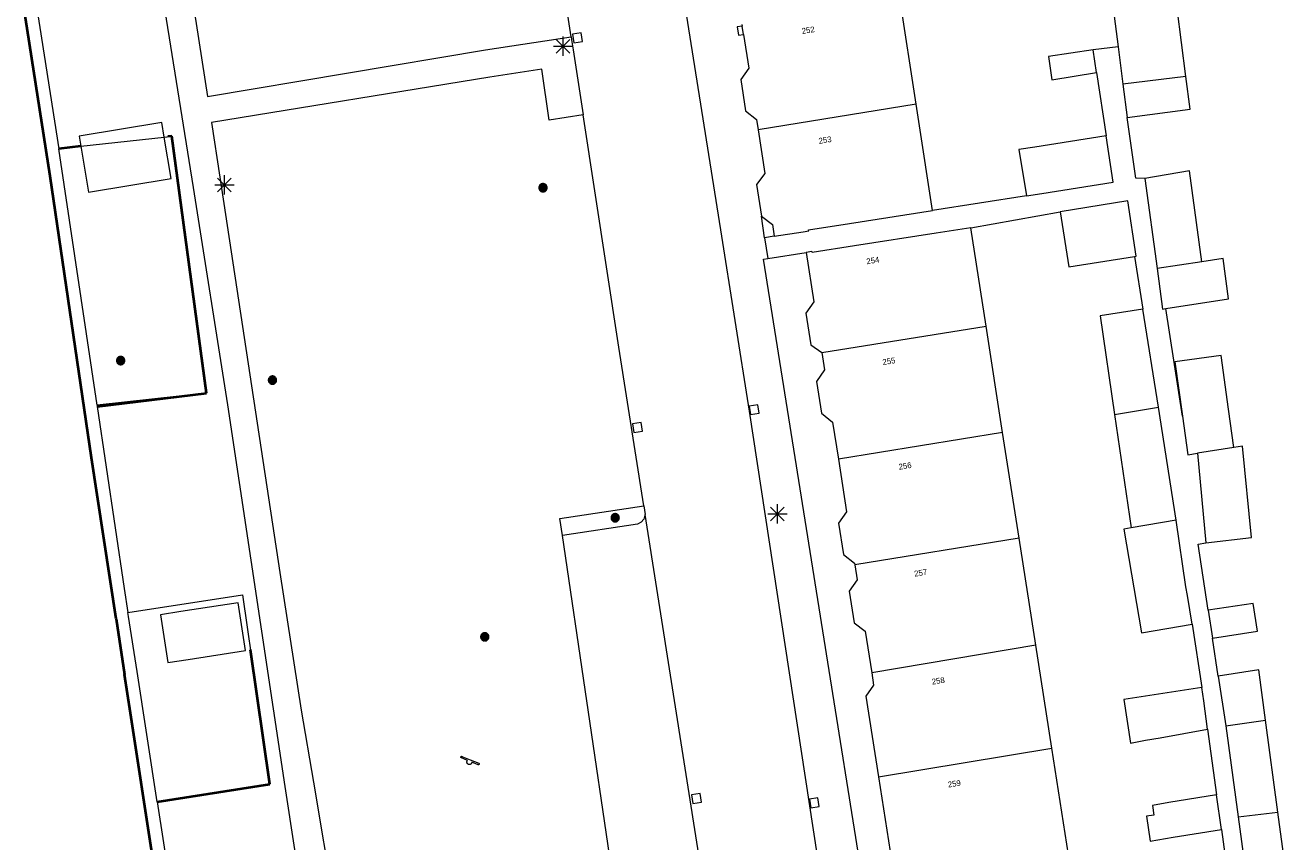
# Model space of a CAD drawing. Header units: metres. Extents: x 135779 to 137489, y 452643 to 455118.
# Tile 86 of 256: x 136128 to 136194, y 453329 to 453372. Entities that reach past the tile are written whole.
import ezdxf
from ezdxf.enums import TextEntityAlignment as Align

# ---------------------------------------------------------------- set-up
doc = ezdxf.new("R2010")
doc.units = ezdxf.units.M
doc.linetypes.add('DGN_Style_3', pattern=[78.572352, 56.123108, -22.449243])
for name, color, linetype, lineweight in [('KTop_BTD_Groenvoorziening', 62, 'Continuous', 13), ('KTop_NAR_Huisnummer tijdelijk (t)', 7, 'Continuous', 13), ('KTop_OBW_Overig Plus', 1, 'Continuous', 13), ('KTop_PAL_Lichtmast', 40, 'Continuous', 13), ('KTop_PND_Grondvlaksituatie van BAG-pand [tachy]', 1, 'Continuous', 13), ('KTop_PND_Pandscheiding', 40, 'Continuous', 13), ('KTop_PUT_Kolk', 15, 'Continuous', 13), ('KTop_SHD_Damwand (l)', 1, 'Continuous', 40), ('KTop_SHD_Kademuur', 16, 'Continuous', 13), ('KTop_SHD_Muur', 15, 'Continuous', 13), ('KTop_STM_Speelvoorziening', 40, 'Continuous', 13), ('KTop_VGO_Boom', 92, 'Continuous', 13), ('KTop_VGO_Haag (l)', 92, 'DGN_Style_3', 40), ('KTop_WGD_Parkeervlak', 251, 'Continuous', 13), ('KTop_WGD_Rijbaan_Lokale weg', 251, 'Continuous', 13), ('KTop_WGD_Voetpad', 251, 'Continuous', 13), ('KTop_WGD_Voetpad_achterpad', 251, 'Continuous', 13)]:
    doc.layers.add(name, color=color, linetype=linetype, lineweight=lineweight)
doc.styles.add('Style-ROVUCURSIEF', font='ROVUCURSIEF.shx')

# ---------------------------------------------------------------- blocks, each defined once
blk = doc.blocks.new('PAL_Lichtmast')
at = {"layer": 'KTop_PAL_Lichtmast'}
for p, q in [((-0.354, -0.354), (0.354, 0.354)), ((0.354, -0.354), (-0.354, 0.354)), ((0, -0.5), (0, 0.5)), ((-0.5, 0), (0.5, 0))]:
    blk.add_line(p, q, dxfattribs=at)
blk = doc.blocks.new('PUT_Kolk')
at = {"layer": 'KTop_PUT_Kolk', "flags": 128}
blk.add_lwpolyline([(0.225, -0.225), (0.225, 0.225), (-0.225, 0.225), (-0.225, -0.225), (0.225, -0.225)], dxfattribs=at)
blk = doc.blocks.new('STM_Speelvoorziening')
at = {"layer": 'KTop_STM_Speelvoorziening'}
for p, q in [((-0.456, 0.218), (-0.455, 0.222)), ((-0.456, 0.214), (-0.456, 0.218)), ((-0.456, 0.21), (-0.456, 0.214)), ((-0.455, 0.206), (-0.456, 0.21)), ((-0.455, 0.222), (-0.454, 0.226)), ((-0.454, 0.202), (-0.455, 0.206)), ((-0.454, 0.226), (-0.453, 0.23)), ((-0.453, 0.198), (-0.454, 0.202)), ((-0.453, 0.23), (-0.451, 0.234)), ((-0.451, 0.194), (-0.453, 0.198)), ((-0.451, 0.234), (-0.449, 0.237)), ((-0.449, 0.19), (-0.451, 0.194)), ((-0.449, 0.237), (-0.446, 0.24)), ((-0.446, 0.187), (-0.449, 0.19)), ((-0.446, 0.24), (-0.443, 0.243)), ((-0.443, 0.184), (-0.446, 0.187)), ((-0.443, 0.243), (-0.44, 0.246)), ((-0.44, 0.182), (-0.443, 0.184)), ((-0.44, 0.246), (-0.436, 0.248)), ((-0.436, 0.179), (-0.44, 0.182)), ((-0.436, 0.248), (-0.433, 0.25)), ((-0.433, 0.178), (-0.436, 0.179)), ((-0.433, 0.25), (-0.429, 0.251)), ((-0.109, 0.044), (-0.433, 0.178)), ((-0.429, 0.251), (-0.425, 0.253)), ((-0.425, 0.253), (-0.421, 0.253)), ((-0.421, 0.253), (-0.417, 0.253)), ((-0.417, 0.253), (-0.412, 0.253)), ((-0.412, 0.253), (-0.408, 0.253)), ((-0.408, 0.253), (-0.404, 0.251)), ((-0.404, 0.251), (-0.402, 0.251)), ((-0.402, 0.251), (0.031, 0.072)), ((-0.14, -0.007), (-0.135, 0.006)), ((-0.135, 0.006), (-0.129, 0.018)), ((-0.129, 0.018), (-0.122, 0.029)), ((-0.122, 0.029), (-0.114, 0.04)), ((-0.114, 0.04), (-0.109, 0.044)), ((0.031, 0.072), (0.464, -0.106)), ((-0.146, -0.033), (-0.144, -0.02)), ((-0.146, -0.047), (-0.146, -0.033)), ((-0.146, -0.06), (-0.146, -0.047)), ((-0.144, -0.073), (-0.146, -0.06)), ((-0.144, -0.02), (-0.14, -0.007)), ((-0.14, -0.086), (-0.144, -0.073)), ((-0.135, -0.099), (-0.14, -0.086)), ((-0.129, -0.111), (-0.135, -0.099)), ((-0.122, -0.122), (-0.129, -0.111)), ((-0.114, -0.133), (-0.122, -0.122)), ((-0.104, -0.143), (-0.114, -0.133)), ((-0.093, -0.151), (-0.104, -0.143)), ((-0.082, -0.158), (-0.093, -0.151)), ((-0.07, -0.164), (-0.082, -0.158)), ((-0.057, -0.169), (-0.07, -0.164)), ((-0.044, -0.172), (-0.057, -0.169)), ((-0.031, -0.174), (-0.044, -0.172)), ((-0.017, -0.175), (-0.031, -0.174)), ((-0.004, -0.174), (-0.017, -0.175)), ((0.009, -0.172), (-0.004, -0.174)), ((0.022, -0.169), (0.009, -0.172)), ((0.035, -0.164), (0.022, -0.169)), ((0.047, -0.158), (0.035, -0.164)), ((0.058, -0.151), (0.047, -0.158)), ((0.069, -0.143), (0.058, -0.151)), ((0.078, -0.133), (0.069, -0.143)), ((0.086, -0.122), (0.078, -0.133)), ((0.094, -0.111), (0.086, -0.122)), ((0.1, -0.099), (0.094, -0.111)), ((0.105, -0.086), (0.1, -0.099)), ((0.108, -0.073), (0.105, -0.086)), ((0.11, -0.06), (0.108, -0.073)), ((0.112, -0.046), (0.11, -0.06)), ((0.434, -0.179), (0.112, -0.046)), ((0.439, -0.18), (0.434, -0.179)), ((0.443, -0.181), (0.439, -0.18)), ((0.447, -0.181), (0.443, -0.181)), ((0.451, -0.181), (0.447, -0.181)), ((0.455, -0.18), (0.451, -0.181)), ((0.459, -0.179), (0.455, -0.18)), ((0.463, -0.178), (0.459, -0.179)), ((0.467, -0.176), (0.463, -0.178)), ((0.464, -0.106), (0.467, -0.107)), ((0.467, -0.107), (0.47, -0.11)), ((0.47, -0.174), (0.467, -0.176)), ((0.47, -0.11), (0.474, -0.112)), ((0.474, -0.171), (0.47, -0.174)), ((0.474, -0.112), (0.477, -0.115)), ((0.477, -0.168), (0.474, -0.171)), ((0.477, -0.115), (0.479, -0.118)), ((0.479, -0.165), (0.477, -0.168)), ((0.479, -0.118), (0.481, -0.122)), ((0.481, -0.161), (0.479, -0.165)), ((0.481, -0.122), (0.483, -0.125)), ((0.483, -0.158), (0.481, -0.161)), ((0.483, -0.125), (0.485, -0.129)), ((0.485, -0.154), (0.483, -0.158)), ((0.485, -0.129), (0.486, -0.133)), ((0.486, -0.15), (0.485, -0.154)), ((0.486, -0.133), (0.486, -0.138)), ((0.486, -0.138), (0.487, -0.142)), ((0.487, -0.142), (0.486, -0.146)), ((0.486, -0.146), (0.486, -0.15))]:
    blk.add_line(p, q, dxfattribs=at)
blk = doc.blocks.new('VGO_Boom')
at = {"layer": 'KTop_VGO_Boom', "flags": 128}
for points in [[(0.215, 0), (0.214, 0.022), (0.21, 0.045), (0.204, 0.066), (0.196, 0.087), (0.186, 0.108), (0.174, 0.126), (0.16, 0.144), (0.144, 0.16), (0.126, 0.174), (0.107, 0.186), (0.087, 0.196), (0.066, 0.204), (0.045, 0.21), (0.022, 0.214), (-0.001, 0.215), (-0.023, 0.214), (-0.045, 0.21), (-0.067, 0.204), (-0.088, 0.196), (-0.108, 0.186), (-0.127, 0.174), (-0.144, 0.16), (-0.16, 0.144), (-0.174, 0.126), (-0.187, 0.107), (-0.197, 0.087), (-0.205, 0.066), (-0.211, 0.045), (-0.214, 0.022), (-0.215, -0.001), (-0.214, -0.023), (-0.211, -0.045), (-0.205, -0.067), (-0.197, -0.088), (-0.187, -0.108), (-0.174, -0.127), (-0.16, -0.144), (-0.144, -0.16), (-0.127, -0.174), (-0.108, -0.187), (-0.088, -0.197), (-0.067, -0.205), (-0.045, -0.211), (-0.023, -0.214), (0, -0.215), (0.022, -0.214), (0.045, -0.211), (0.066, -0.205), (0.087, -0.197), (0.108, -0.187), (0.126, -0.174), (0.144, -0.16), (0.16, -0.144), (0.174, -0.127), (0.186, -0.108), (0.196, -0.088), (0.204, -0.067), (0.21, -0.045), (0.214, -0.023), (0.215, -0.001)], [(0.155, 0), (0.154, 0.016), (0.152, 0.032), (0.147, 0.048), (0.142, 0.063), (0.134, 0.078), (0.125, 0.091), (0.115, 0.104), (0.104, 0.115), (0.091, 0.125), (0.077, 0.134), (0.063, 0.142), (0.048, 0.147), (0.032, 0.152), (0.016, 0.154), (-0.001, 0.155), (-0.017, 0.154), (-0.033, 0.152), (-0.048, 0.147), (-0.064, 0.142), (-0.078, 0.134), (-0.092, 0.125), (-0.104, 0.115), (-0.116, 0.104), (-0.126, 0.091), (-0.135, 0.077), (-0.142, 0.063), (-0.148, 0.048), (-0.152, 0.032), (-0.155, 0.016), (-0.155, -0.001), (-0.155, -0.017), (-0.152, -0.033), (-0.148, -0.048), (-0.142, -0.064), (-0.135, -0.078), (-0.126, -0.092), (-0.116, -0.104), (-0.104, -0.116), (-0.092, -0.126), (-0.078, -0.135), (-0.064, -0.142), (-0.048, -0.148), (-0.033, -0.152), (-0.017, -0.155), (0, -0.155), (0.016, -0.155), (0.032, -0.152), (0.048, -0.148), (0.063, -0.142), (0.078, -0.135), (0.091, -0.126), (0.104, -0.116), (0.115, -0.104), (0.125, -0.092), (0.134, -0.078), (0.142, -0.064), (0.147, -0.048), (0.152, -0.033), (0.154, -0.017), (0.155, -0.001)], [(0.095, 0), (0.094, 0.01), (0.093, 0.02), (0.09, 0.029), (0.087, 0.039), (0.082, 0.048), (0.077, 0.056), (0.071, 0.064), (0.064, 0.071), (0.056, 0.077), (0.047, 0.082), (0.039, 0.087), (0.029, 0.09), (0.02, 0.093), (0.01, 0.094), (-0.001, 0.095), (-0.01, 0.094), (-0.02, 0.093), (-0.03, 0.09), (-0.039, 0.087), (-0.048, 0.082), (-0.056, 0.077), (-0.064, 0.071), (-0.071, 0.064), (-0.077, 0.056), (-0.083, 0.047), (-0.087, 0.039), (-0.091, 0.029), (-0.093, 0.02), (-0.095, 0.01), (-0.095, -0.001), (-0.095, -0.01), (-0.093, -0.02), (-0.091, -0.03), (-0.087, -0.039), (-0.083, -0.048), (-0.077, -0.056), (-0.071, -0.064), (-0.064, -0.071), (-0.056, -0.077), (-0.048, -0.083), (-0.039, -0.087), (-0.03, -0.091), (-0.02, -0.093), (-0.01, -0.095), (0, -0.095), (0.01, -0.095), (0.02, -0.093), (0.029, -0.091), (0.039, -0.087), (0.048, -0.083), (0.056, -0.077), (0.064, -0.071), (0.071, -0.064), (0.077, -0.056), (0.082, -0.048), (0.087, -0.039), (0.09, -0.03), (0.093, -0.02), (0.094, -0.01), (0.095, -0.001)], [(0.035, 0), (0.035, 0.004), (0.034, 0.007), (0.033, 0.011), (0.032, 0.014), (0.03, 0.018), (0.028, 0.021), (0.026, 0.023), (0.023, 0.026), (0.021, 0.028), (0.017, 0.03), (0.014, 0.032), (0.011, 0.033), (0.007, 0.034), (0.004, 0.035), (-0.001, 0.035), (-0.004, 0.035), (-0.008, 0.034), (-0.011, 0.033), (-0.015, 0.032), (-0.018, 0.03), (-0.021, 0.028), (-0.024, 0.026), (-0.027, 0.023), (-0.029, 0.021), (-0.031, 0.017), (-0.032, 0.014), (-0.034, 0.011), (-0.035, 0.007), (-0.035, 0.004), (-0.035, -0.001), (-0.035, -0.004), (-0.035, -0.008), (-0.034, -0.011), (-0.032, -0.015), (-0.031, -0.018), (-0.029, -0.021), (-0.027, -0.024), (-0.024, -0.027), (-0.021, -0.029), (-0.018, -0.031), (-0.015, -0.032), (-0.011, -0.034), (-0.008, -0.035), (-0.004, -0.035), (0, -0.035), (0.004, -0.035), (0.007, -0.035), (0.011, -0.034), (0.014, -0.032), (0.018, -0.031), (0.021, -0.029), (0.023, -0.027), (0.026, -0.024), (0.028, -0.021), (0.03, -0.018), (0.032, -0.015), (0.033, -0.011), (0.034, -0.008), (0.035, -0.004), (0.035, 0)]]:
    blk.add_lwpolyline(points, dxfattribs=at)

msp = doc.modelspace()

# ---------------------------------------------------------------- linework, layer by layer
at = {"layer": 'KTop_BTD_Groenvoorziening', "flags": 128}
for points in [[(136135.535, 453365.887), (136135.931, 453365.931), (136137.73, 453352.65), (136132.065, 453352.027)], [(136130.096, 453365.281), (136131.229, 453365.407)], [(136131.229, 453365.407), (136135.535, 453365.887)], [(136133.659, 453341.318), (136139.58, 453342.23), (136140.997, 453332.434), (136135.174, 453331.534)]]:
    msp.add_lwpolyline(points, dxfattribs=at)
at = {"layer": 'KTop_OBW_Overig Plus', "flags": 128}
for points in [[(136135.535, 453365.887), (136135.411, 453366.641), (136131.141, 453365.939), (136131.229, 453365.407)], [(136131.229, 453365.407), (136131.229, 453365.407), (136131.619, 453363.036), (136135.889, 453363.739), (136135.535, 453365.887)], [(136136.4, 453341.356), (136135.344, 453341.193), (136135.726, 453338.722), (136136.783, 453338.885), (136139.746, 453339.343), (136139.364, 453341.814), (136136.4, 453341.356)]]:
    msp.add_lwpolyline(points, dxfattribs=at)
at = {"layer": 'KTop_PND_Grondvlaksituatie van BAG-pand [tachy]', "flags": 128}
for points in [[(136184.415, 453373.871), (136184.837, 453370.557)], [(136188.351, 453369.015), (136187.663, 453374.307)], [(136174.411, 453367.577), (136173.561, 453373.083)], [(136165.481, 453371.187), (136165.752, 453369.444), (136165.336, 453368.863), (136165.582, 453367.233), (136166.155, 453366.794), (136166.237, 453366.254)], [(136165.4, 453371.704), (136165.413, 453371.619)], [(136165.481, 453371.187), (136165.413, 453371.619)], [(136184.837, 453370.557), (136185.085, 453368.612)], [(136183.551, 453370.398), (136181.238, 453370.046), (136181.42, 453368.85), (136183.729, 453369.228)], [(136183.729, 453369.228), (136183.551, 453370.398)], [(136185.085, 453368.612), (136185.303, 453366.903)], [(136185.303, 453366.903), (136188.57, 453367.326), (136188.351, 453369.015)], [(136175.256, 453362.092), (136174.548, 453366.687), (136174.411, 453367.577)], [(136166.237, 453366.254), (136166.575, 453364.006), (136166.156, 453363.427), (136166.402, 453361.796)], [(136184.228, 453365.949), (136180.543, 453365.371), (136179.717, 453365.236), (136180.109, 453362.844)], [(136180.109, 453362.844), (136180.908, 453362.973), (136184.594, 453363.547), (136184.228, 453365.949)], [(136189.162, 453359.431), (136188.53, 453364.132), (136186.231, 453363.752)], [(136186.231, 453363.752), (136186.858, 453359.089)], [(136167.066, 453360.756), (136168.556, 453360.988), (136168.852, 453361.034), (136168.843, 453361.093), (136170.966, 453361.424), (136175.256, 453362.092)], [(136185.696, 453359.715), (136185.776, 453359.728), (136185.348, 453362.586), (136181.839, 453362.018)], [(136181.839, 453362.018), (136182.293, 453359.172), (136185.696, 453359.715)], [(136166.402, 453361.796), (136166.973, 453361.367), (136167.066, 453360.756)], [(136177.228, 453361.193), (136175.439, 453360.915), (136171.209, 453360.257), (136169.026, 453359.918), (136169.018, 453359.967), (136168.722, 453359.921)], [(136178.018, 453356.117), (136177.228, 453361.193)], [(136168.722, 453359.921), (136169.119, 453357.373), (136168.704, 453356.784), (136168.958, 453355.155), (136169.529, 453354.745)], [(136187.315, 453357.019), (136190.549, 453357.521), (136190.269, 453359.603), (136189.162, 453359.431)], [(136186.858, 453359.089), (136187.14, 453356.992), (136187.315, 453357.019)], [(136186.123, 453356.996), (136183.911, 453356.645), (136184.659, 453351.541)], [(136186.923, 453351.923), (136186.123, 453356.996)], [(136178.874, 453350.62), (136178.018, 453356.117)], [(136169.529, 453354.745), (136169.668, 453353.847), (136169.253, 453353.258), (136169.508, 453351.618), (136170.088, 453351.15), (136170.386, 453349.237)], [(136190.832, 453349.838), (136190.553, 453351.813), (136190.161, 453354.6), (136187.774, 453354.264), (136188.168, 453351.464)], [(136184.659, 453351.541), (136185.518, 453345.686)], [(136187.845, 453346.082), (136186.923, 453351.923)], [(136188.168, 453351.464), (136188.449, 453349.469), (136188.944, 453349.542)], [(136179.725, 453345.151), (136178.874, 453350.62)], [(136189.38, 453344.906), (136191.74, 453345.188), (136191.271, 453349.907), (136190.832, 453349.838)], [(136170.386, 453349.237), (136170.809, 453346.518), (136170.394, 453345.929), (136170.646, 453344.309), (136171.221, 453343.87), (136171.235, 453343.778)], [(136188.944, 453349.542), (136189.38, 453344.906)], [(136185.518, 453345.686), (136185.145, 453345.623), (136186.05, 453340.262), (136188.666, 453340.701)], [(136188.666, 453340.701), (136188.426, 453342.188), (136188.348, 453342.632), (136187.845, 453346.082)], [(136180.586, 453339.622), (136179.725, 453345.151)], [(136171.235, 453343.778), (136171.356, 453343.001), (136170.941, 453342.412), (136171.195, 453340.783), (136171.77, 453340.344), (136172.105, 453338.188)], [(136189.717, 453339.988), (136192.04, 453340.342), (136191.82, 453341.785), (136189.497, 453341.431)], [(136189.497, 453341.431), (136189.717, 453339.988)], [(136181.413, 453334.308), (136180.586, 453339.622)], [(136172.105, 453338.188), (136172.203, 453337.558), (136171.796, 453336.989), (136172.452, 453332.816)], [(136192.461, 453335.747), (136192.113, 453338.342), (136190.017, 453338.021)], [(136190.017, 453338.021), (136190.412, 453335.461)], [(136189.164, 453337.429), (136185.144, 453336.814), (136185.489, 453334.56), (136186.259, 453334.716), (136187.015, 453334.839), (136189.469, 453335.288)], [(136189.469, 453335.288), (136189.268, 453336.752), (136189.164, 453337.429)], [(136190.412, 453335.461), (136191.049, 453330.749)], [(136193.099, 453330.999), (136192.461, 453335.747)], [(136182.274, 453328.778), (136181.413, 453334.308)], [(136172.452, 453332.816), (136173.318, 453327.301)], [(136189.935, 453331.895), (136187.458, 453331.499), (136186.613, 453331.333), (136186.691, 453330.84), (136186.302, 453330.788), (136186.492, 453329.492), (136187.697, 453329.702), (136190.182, 453330.1)], [(136190.182, 453330.1), (136189.935, 453331.895)], [(136191.049, 453330.749), (136191.722, 453325.773), (136193.763, 453326.049)], [(136193.763, 453326.049), (136193.099, 453330.999)]]:
    msp.add_lwpolyline(points, dxfattribs=at)
at = {"layer": 'KTop_PND_Pandscheiding', "flags": 128}
for points in [[(136188.351, 453369.015), (136185.085, 453368.612)], [(136174.411, 453367.577), (136166.237, 453366.254)], [(136189.162, 453359.431), (136186.858, 453359.089)], [(136169.529, 453354.745), (136178.018, 453356.117)], [(136184.659, 453351.541), (136186.923, 453351.923)], [(136178.874, 453350.62), (136170.386, 453349.237)], [(136190.832, 453349.838), (136188.944, 453349.542)], [(136187.845, 453346.082), (136185.518, 453345.686)], [(136179.725, 453345.151), (136171.235, 453343.778)], [(136180.586, 453339.622), (136172.105, 453338.188)], [(136190.412, 453335.461), (136192.461, 453335.747)], [(136172.452, 453332.816), (136181.413, 453334.308)], [(136191.049, 453330.749), (136193.099, 453330.999)]]:
    msp.add_lwpolyline(points, dxfattribs=at)
at = {"layer": 'KTop_SHD_Damwand (l)', "flags": 128}
for points in [[(136133.046, 453340.988), (136131.786, 453349.311), (136129.642, 453363.872), (136125.596, 453389.758), (136124.791, 453395.47), (136124.125, 453400)], [(136133.046, 453340.988), (136133.482, 453338.107)], [(136148.062, 453254.927), (136147.806, 453256.506), (136146.524, 453261.789), (136144.868, 453268.887), (136142.576, 453280.103), (136141.207, 453288.444), (136140.828, 453290.976), (136139.39, 453300.199), (136137.258, 453313.571), (136133.786, 453336.102), (136133.482, 453338.107)]]:
    msp.add_lwpolyline(points, dxfattribs=at)
at = {"layer": 'KTop_SHD_Kademuur', "flags": 128}
for points in [[(136125.596, 453389.758), (136129.642, 453363.872), (136131.786, 453349.311), (136133.046, 453340.988), (136133.482, 453338.107), (136133.786, 453336.102), (136137.258, 453313.571), (136139.39, 453300.199), (136140.828, 453290.976), (136141.207, 453288.444), (136142.576, 453280.103), (136144.868, 453268.887), (136146.524, 453261.789), (136147.806, 453256.506), (136148.062, 453254.927), (136148.305, 453253.425), (136148.603, 453251.882), (136148.663, 453251.558)], [(136128.892, 453373.001), (136130.096, 453365.281)], [(136132.065, 453352.027), (136130.096, 453365.281)], [(136132.065, 453352.027), (136132.075, 453351.959), (136133.468, 453342.55), (136133.659, 453341.318)], [(136135.174, 453331.534), (136134.133, 453338.26), (136133.693, 453341.101), (136133.659, 453341.318)], [(136135.174, 453331.534), (136137.143, 453318.817), (136137.899, 453313.647), (136139.607, 453302.998)]]:
    msp.add_lwpolyline(points, dxfattribs=at)
at = {"layer": 'KTop_SHD_Muur', "flags": 128}
msp.add_lwpolyline([(136165.413, 453371.619), (136165.159, 453371.579), (136165.226, 453371.147), (136165.481, 453371.187)], dxfattribs=at)
at = {"layer": 'KTop_VGO_Haag (l)', "flags": 128}
for points in [[(136132.075, 453351.959), (136137.726, 453352.652), (136135.931, 453365.931), (136135.726, 453365.908)], [(136131.229, 453365.407), (136130.096, 453365.281)], [(136135.174, 453331.534), (136140.997, 453332.434), (136139.994, 453339.382)]]:
    msp.add_lwpolyline(points, dxfattribs=at)
at = {"layer": 'KTop_WGD_Parkeervlak', "flags": 128}
msp.add_lwpolyline([(136159.961, 453319.594), (136158.636, 453328.198), (136156.121, 453345.286)], dxfattribs=at)
at = {"layer": 'KTop_WGD_Rijbaan_Lokale weg', "flags": 128}
for points in [[(136173.004, 453305.425), (136172.066, 453311.19), (136170.344, 453321.961), (136165.785, 453351.711), (136164.311, 453361.092), (136161.423, 453379.18)], [(136156.568, 453371.074), (136155.693, 453376.784)], [(136156.568, 453371.074), (136156.609, 453370.805), (136156.673, 453370.388), (136157.189, 453367.029)], [(136160.321, 453346.828), (136159.036, 453355.018), (136157.189, 453367.029)], [(136160.321, 453346.828), (136160.391, 453346.379)], [(136164.593, 453319.793), (136164.588, 453319.823), (136160.391, 453346.379)]]:
    msp.add_lwpolyline(points, dxfattribs=at)
at = {"layer": 'KTop_WGD_Voetpad', "flags": 128}
for points in [[(136142.746, 453326.025), (136141.795, 453332.322), (136138.818, 453352.039), (136137.049, 453363.28), (136132.857, 453389.395), (136131.83, 453396.606), (136131.297, 453400), (136128.508, 453417.742), (136127.076, 453427.19), (136124.578, 453443.063), (136122.67, 453455.02), (136120.845, 453466.723), (136120.134, 453471.313)], [(136135.954, 453379.395), (136137.184, 453371.753), (136137.769, 453367.978), (136152.151, 453370.399), (136156.568, 453371.074)], [(136157.189, 453367.029), (136155.438, 453366.76), (136155.06, 453369.399), (136152.375, 453368.986), (136137.977, 453366.636), (136138.413, 453363.818), (136141.505, 453343.385), (136142.621, 453336.257), (136143.246, 453332.541), (136144.301, 453326.272), (136147.777, 453304.742), (136149.864, 453291.408), (136152.166, 453276.469), (136152.617, 453273.687)], [(136166.57, 453360.679), (136166.402, 453361.796)], [(136166.57, 453360.679), (136166.736, 453359.607)], [(136176.625, 453299.523), (136176.105, 453299.459), (136166.521, 453359.573), (136166.736, 453359.607)], [(136156.121, 453345.286), (136155.987, 453346.174), (136160.321, 453346.828)], [(136160.391, 453346.379), (136160.388, 453346.342), (136160.323, 453346.14), (136160.188, 453345.975), (136160.003, 453345.872), (136156.121, 453345.286)]]:
    msp.add_lwpolyline(points, dxfattribs=at)
at = {"layer": 'KTop_WGD_Voetpad_achterpad', "flags": 128}
for points in [[(136184.837, 453370.557), (136183.551, 453370.398)], [(136183.729, 453369.228), (136184.228, 453365.949)], [(136186.231, 453363.752), (136185.755, 453363.759), (136185.303, 453366.903)], [(136180.109, 453362.844), (136175.256, 453362.092)], [(136177.228, 453361.193), (136181.839, 453362.018)], [(136167.066, 453360.756), (136166.57, 453360.679)], [(136166.736, 453359.607), (136168.722, 453359.921)], [(136185.696, 453359.715), (136186.123, 453356.996)], [(136188.168, 453351.464), (136187.315, 453357.019)], [(136189.497, 453341.431), (136188.973, 453344.851), (136189.38, 453344.906)], [(136188.666, 453340.701), (136189.164, 453337.429)], [(136190.017, 453338.021), (136189.717, 453339.988)], [(136189.469, 453335.288), (136189.935, 453331.895)], [(136190.182, 453330.1), (136190.622, 453326.901)]]:
    msp.add_lwpolyline(points, dxfattribs=at)

# ---------------------------------------------------------------- block references
at = {"layer": 'KTop_PAL_Lichtmast'}
for p in [(136156.153, 453370.577), (136138.651, 453363.41), (136167.229, 453346.41)]:
    msp.add_blockref('PAL_Lichtmast', p, dxfattribs=at)
at = {"layer": 'KTop_PUT_Kolk'}
for p, rotation in [((136156.895, 453371.009), 188.6661179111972), ((136166.026, 453351.795), 188.9296534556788), ((136160, 453350.874), 188.9169351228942), ((136163.056, 453331.704), 188.9809358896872), ((136169.141, 453331.471), 188.7124391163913)]:
    msp.add_blockref('PUT_Kolk', p, dxfattribs=dict(at, rotation=rotation))
at = {"layer": 'KTop_STM_Speelvoorziening'}
msp.add_blockref('STM_Speelvoorziening', (136151.328, 453333.625), dxfattribs=at)
at = {"layer": 'KTop_VGO_Boom'}
for p in [(136155.115, 453363.266), (136133.286, 453354.334), (136141.132, 453353.323), (136158.847, 453346.209), (136152.107, 453340.053)]:
    msp.add_blockref('VGO_Boom', p, dxfattribs=at)

# ---------------------------------------------------------------- texts
at = {"layer": 'KTop_NAR_Huisnummer tijdelijk (t)', "style": 'Style-ROVUCURSIEF'}
for s, p in [('252', (136168.491, 453371.361)), ('253', (136169.363, 453365.68)), ('254', (136171.833, 453359.456)), ('255', (136172.666, 453354.249)), ('256', (136173.499, 453348.836)), ('257', (136174.304, 453343.312)), ('258', (136175.215, 453337.73)), ('259', (136176.044, 453332.412))]:
    msp.add_text(s, height=0.3, rotation=8.8, dxfattribs=at).set_placement(p, align=Align.MIDDLE_LEFT)

doc.saveas('drawing.dxf')
